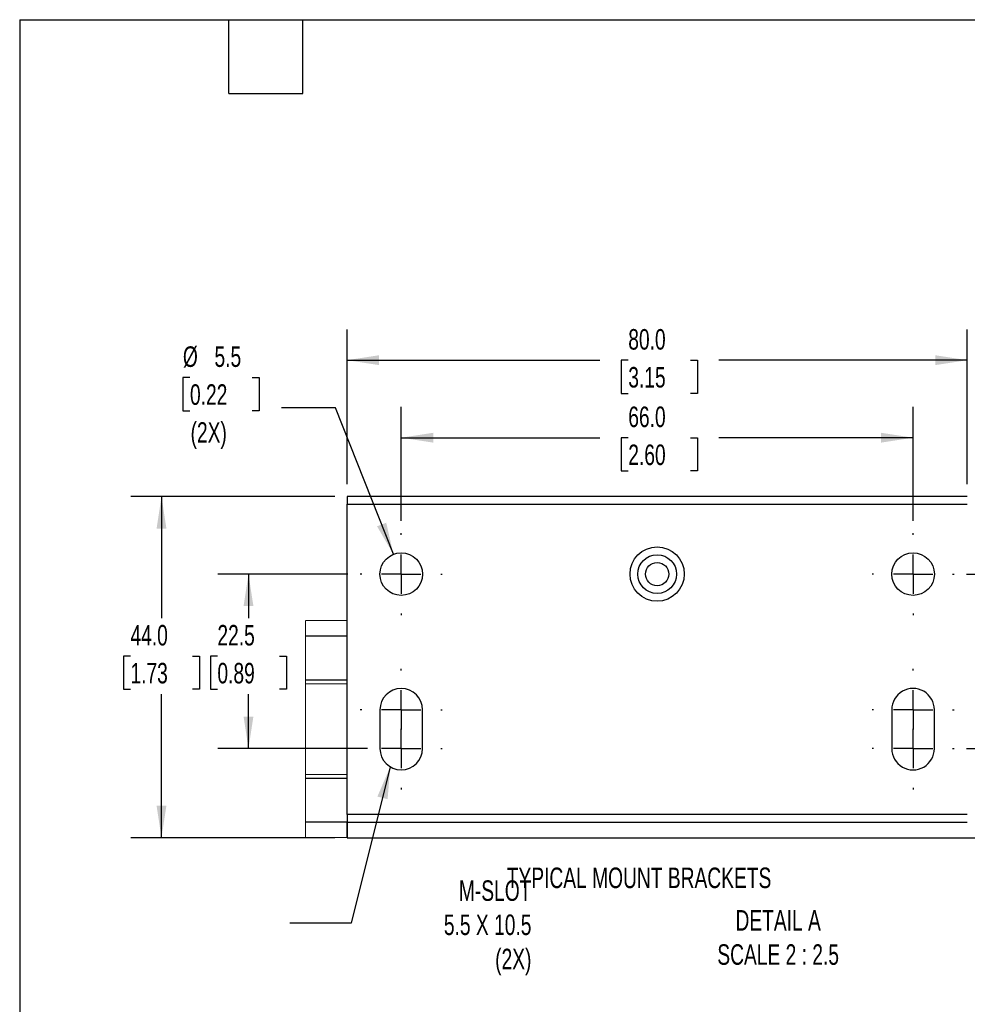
# Model space of a CAD drawing. Header units: millimetres. Extents: x 16 to 683, y 16 to 524.
# Tile 6 of 17: x 16 to 260, y 270 to 524. Entities that reach past the tile are written whole.
import ezdxf

# ---------------------------------------------------------------- set-up
doc = ezdxf.new("R2010")
doc.units = ezdxf.units.MM
doc.header["$LTSCALE"] = 2.5
doc.linetypes.add('CENTERX2', pattern=[20.32, 12.7, -2.54, 2.54, -2.54])
doc.layers.add('CENTER', color=40, linetype='CENTERX2')
doc.layers.add('DIMENSIONS', color=140, linetype='Continuous', lineweight=25)
doc.layers.add('TEXT', color=140, linetype='Continuous', lineweight=25)
doc.styles.add('SLDTEXTSTYLE0', font='TXT', dxfattribs={"width": 0.7})
doc.dimstyles.new('SLDDIMSTYLE2', dxfattribs={"dimtxt": 0.18, "dimasz": 8.255, "dimexe": 0, "dimexo": 0.0625, "dimgap": 0, "dimtad": 0, "dimtih": 1, "dimtoh": 1, "dimdec": 0, "dimrnd": 1e-09, "dimzin": 0, "dimdsep": 46, "dimtxsty": 'Standard', "dimsah": 1, "dimcen": 0.09, "dimadec": 0, "dimazin": 0, "dimtfac": 8.255, "dimtdec": 0, "dimtofl": 0, "dimtmove": 0, "dimatfit": 3, "dimfxl": 0, "dimfrac": 2, "dimtolj": 1, "dimtzin": 0, "dimarcsym": 0})
doc.dimstyles.new('SLDDIMSTYLE3', dxfattribs={"dimtxt": 5.39502, "dimasz": 8.255, "dimexe": 0, "dimexo": 0.0625, "dimgap": 1.348755, "dimtad": 0, "dimtih": 1, "dimtoh": 1, "dimlfac": 0.5, "dimrnd": 1e-09, "dimzin": 12, "dimdsep": 46, "dimtxsty": 'SLDTEXTSTYLE0', "dimsah": 1, "dimcen": 0.09, "dimadec": 0, "dimazin": 3, "dimtfac": 1, "dimtmove": 0, "dimatfit": 0, "dimfxl": 0, "dimfrac": 2, "dimtolj": 1, "dimtzin": 12, "dimarcsym": 0})
doc.dimstyles.new('SLDDIMSTYLE4', dxfattribs={"dimtxt": 5.39502, "dimasz": 8.255, "dimexe": 0, "dimexo": 0.0625, "dimgap": 1.348755, "dimtad": 0, "dimtih": 1, "dimtoh": 1, "dimlfac": 0.5, "dimrnd": 1e-09, "dimzin": 4, "dimdsep": 46, "dimtxsty": 'SLDTEXTSTYLE0', "dimsah": 1, "dimcen": 0.09, "dimadec": 0, "dimazin": 1, "dimtfac": 1, "dimtmove": 0, "dimatfit": 0, "dimfxl": 0, "dimfrac": 2, "dimtolj": 1, "dimtzin": 12, "dimarcsym": 0})
doc.dimstyles.new('SLDDIMSTYLE5', dxfattribs={"dimtxt": 5.39502, "dimasz": 8.255, "dimexe": 0, "dimexo": 0.0625, "dimgap": 1.348755, "dimtad": 0, "dimtih": 1, "dimtoh": 1, "dimlfac": 0.5, "dimrnd": 1e-09, "dimzin": 4, "dimdsep": 46, "dimtxsty": 'SLDTEXTSTYLE0', "dimsah": 1, "dimcen": 0.09, "dimadec": 0, "dimazin": 1, "dimtfac": 1, "dimtofl": 0, "dimtmove": 0, "dimatfit": 3, "dimfxl": 0, "dimfrac": 2, "dimtolj": 1, "dimtzin": 12, "dimarcsym": 0})
doc.dimstyles.new('SLDDIMSTYLE6', dxfattribs={"dimtxt": 5.39502, "dimasz": 8.255, "dimexe": 0, "dimexo": 0.0625, "dimgap": 1.348755, "dimtad": 0, "dimtih": 1, "dimtoh": 1, "dimlfac": 0.5, "dimrnd": 1e-09, "dimzin": 12, "dimdsep": 46, "dimtxsty": 'SLDTEXTSTYLE0', "dimsah": 1, "dimcen": 0.09, "dimadec": 0, "dimazin": 3, "dimtfac": 1, "dimtofl": 0, "dimtmove": 0, "dimatfit": 3, "dimfxl": 0, "dimfrac": 2, "dimtolj": 1, "dimtzin": 12, "dimarcsym": 0})
doc.dimstyles.new('SLDDIMSTYLE7', dxfattribs={"dimtxt": 5.39502, "dimasz": 8.255, "dimexe": 0, "dimexo": 0.0625, "dimgap": 1.348755, "dimtad": 0, "dimtih": 1, "dimtoh": 1, "dimlfac": 0.5, "dimrnd": 1e-09, "dimzin": 12, "dimdsep": 46, "dimtxsty": 'SLDTEXTSTYLE0', "dimsah": 1, "dimcen": 0, "dimadec": 0, "dimazin": 3, "dimtfac": 1, "dimtofl": 0, "dimtmove": 0, "dimatfit": 3, "dimfxl": 0, "dimfrac": 2, "dimtolj": 1, "dimtzin": 12, "dimarcsym": 0})

# ---------------------------------------------------------------- blocks, each defined once
blk = doc.blocks.new('_D_5')
at = {"layer": 'DIMENSIONS'}
for p, q in [((285.84, 335.85), (285.84, 351.73)), ((260.06, 335.85), (293.78, 335.85)), ((275.3, 316.85), (293.78, 316.85)), ((285.84, 296.05), (285.84, 316.85)), ((301.63, 301.1), (299.81, 301.1)), ((299.81, 301.1), (299.81, 292.52)), ((317.66, 301.1), (319.47, 301.1)), ((319.47, 301.1), (319.47, 292.52)), ((294.38, 296.05), (285.84, 296.05)), ((299.81, 292.52), (301.63, 292.52)), ((319.47, 292.52), (317.66, 292.52))]:
    blk.add_line(p, q, dxfattribs=at)
for points in [[(285.84, 335.85), (287.11, 344.11), (284.57, 344.11)], [(285.84, 316.85), (284.57, 308.6), (287.11, 308.6)]]:
    blk.add_solid(points, dxfattribs=at)
at = {"layer": 'DIMENSIONS', "char_height": 5.292, "attachment_point": 1, "style": 'SLDTEXTSTYLE0'}
for s, insert in [('9.5', (303.87, 309.13)), ('0.37', (301.63, 299.34)), ('TYP.', (301.89, 289.56))]:
    blk.add_mtext(s, dxfattribs=dict(at, insert=insert))
blk = doc.blocks.new('_D_6')
at = {"layer": 'DIMENSIONS'}
for p, q in [((299.92, 421.08), (298.11, 421.08)), ((298.11, 421.08), (298.11, 412.51)), ((315.95, 421.08), (317.76, 421.08)), ((317.76, 421.08), (317.76, 412.51)), ((292.67, 416.04), (285.84, 416.04)), ((285.84, 416.04), (285.84, 400.85)), ((298.11, 412.51), (299.92, 412.51)), ((317.76, 412.51), (315.95, 412.51)), ((263.48, 400.85), (293.78, 400.85)), ((260.06, 380.85), (293.78, 380.85)), ((285.84, 380.85), (285.84, 364.98))]:
    blk.add_line(p, q, dxfattribs=at)
for points in [[(285.84, 400.85), (287.11, 409.11), (284.57, 409.11)], [(285.84, 380.85), (284.57, 372.6), (287.11, 372.6)]]:
    blk.add_solid(points, dxfattribs=at)
at = {"layer": 'DIMENSIONS', "char_height": 5.292, "attachment_point": 1, "style": 'SLDTEXTSTYLE0'}
for s, insert in [('10.0', (299.92, 429.11)), ('0.39', (299.92, 419.33)), ('TYP.', (300.18, 409.55))]:
    blk.add_mtext(s, dxfattribs=dict(at, insert=insert))
blk = doc.blocks.new('_D_7')
at = {"layer": 'DIMENSIONS'}
for p, q in [((114.3, 394.61), (114.3, 423.97)), ((246.3, 394.61), (246.3, 423.97)), ((114.3, 416.04), (165.54, 416.04)), ((172.85, 416.04), (171.03, 416.04)), ((171.03, 416.04), (171.03, 407.46)), ((188.88, 416.04), (190.69, 416.04)), ((190.69, 416.04), (190.69, 407.46)), ((246.3, 416.04), (196.19, 416.04)), ((171.03, 407.46), (172.85, 407.46)), ((190.69, 407.46), (188.88, 407.46))]:
    blk.add_line(p, q, dxfattribs=at)
for points in [[(114.3, 416.04), (122.56, 414.77), (122.56, 417.31)], [(246.3, 416.04), (238.05, 417.31), (238.05, 414.77)]]:
    blk.add_solid(points, dxfattribs=at)
at = {"layer": 'DIMENSIONS', "char_height": 5.292, "attachment_point": 1, "style": 'SLDTEXTSTYLE0'}
for s, insert in [('66.0', (172.85, 424.07)), ('2.60', (172.85, 414.28))]:
    blk.add_mtext(s, dxfattribs=dict(at, insert=insert))
blk = doc.blocks.new('_D_8')
at = {"layer": 'DIMENSIONS'}
for p, q in [((100.3, 404.03), (100.3, 443.97)), ((260.3, 404.03), (260.3, 443.97)), ((100.3, 436.04), (165.54, 436.04)), ((172.85, 436.04), (171.03, 436.04)), ((171.03, 436.04), (171.03, 427.46)), ((188.88, 436.04), (190.69, 436.04)), ((190.69, 436.04), (190.69, 427.46)), ((260.3, 436.04), (196.19, 436.04)), ((171.03, 427.46), (172.85, 427.46)), ((190.69, 427.46), (188.88, 427.46))]:
    blk.add_line(p, q, dxfattribs=at)
for points in [[(100.3, 436.04), (108.56, 434.77), (108.56, 437.31)], [(260.3, 436.04), (252.05, 437.31), (252.05, 434.77)]]:
    blk.add_solid(points, dxfattribs=at)
at = {"layer": 'DIMENSIONS', "char_height": 5.292, "attachment_point": 1, "style": 'SLDTEXTSTYLE0'}
for s, insert in [('80.0', (172.85, 444.06)), ('3.15', (172.85, 434.28))]:
    blk.add_mtext(s, dxfattribs=dict(at, insert=insert))
blk = doc.blocks.new('_D_9')
at = {"layer": 'DIMENSIONS'}
for p, q in [((100.55, 380.85), (66.95, 380.85)), ((74.89, 380.85), (74.89, 369.48)), ((66.87, 359.7), (65.06, 359.7)), ((65.06, 359.7), (65.06, 351.13)), ((82.91, 359.7), (84.72, 359.7)), ((84.72, 359.7), (84.72, 351.13)), ((65.06, 351.13), (66.87, 351.13)), ((84.72, 351.13), (82.91, 351.13)), ((74.89, 335.85), (74.89, 349.92)), ((105.63, 335.85), (66.95, 335.85))]:
    blk.add_line(p, q, dxfattribs=at)
for points in [[(74.89, 380.85), (73.62, 372.6), (76.16, 372.6)], [(74.89, 335.85), (76.16, 344.11), (73.62, 344.11)]]:
    blk.add_solid(points, dxfattribs=at)
at = {"layer": 'DIMENSIONS', "char_height": 5.292, "attachment_point": 1, "style": 'SLDTEXTSTYLE0'}
for s, insert in [('22.5', (66.87, 367.73)), ('0.89', (66.87, 357.95))]:
    blk.add_mtext(s, dxfattribs=dict(at, insert=insert))
blk = doc.blocks.new('_D_10')
at = {"layer": 'DIMENSIONS'}
for p, q in [((97.13, 400.85), (44.52, 400.85)), ((52.45, 400.85), (52.45, 369.48)), ((44.44, 359.7), (42.63, 359.7)), ((42.63, 359.7), (42.63, 351.13)), ((60.47, 359.7), (62.28, 359.7)), ((62.28, 359.7), (62.28, 351.13)), ((42.63, 351.13), (44.44, 351.13)), ((62.28, 351.13), (60.47, 351.13)), ((52.45, 312.85), (52.45, 349.92)), ((97.13, 312.85), (44.52, 312.85))]:
    blk.add_line(p, q, dxfattribs=at)
for points in [[(52.45, 400.85), (51.18, 392.6), (53.72, 392.6)], [(52.45, 312.85), (53.72, 321.11), (51.18, 321.11)]]:
    blk.add_solid(points, dxfattribs=at)
at = {"layer": 'DIMENSIONS', "char_height": 5.292, "attachment_point": 1, "style": 'SLDTEXTSTYLE0'}
for s, insert in [('44.0', (44.44, 367.73)), ('1.73', (44.44, 357.95))]:
    blk.add_mtext(s, dxfattribs=dict(at, insert=insert))
blk = doc.blocks.new('_D_11')
at = {"layer": 'DIMENSIONS'}
for p, q in [((59.8, 431.57), (57.99, 431.57)), ((57.99, 431.57), (57.99, 423)), ((75.83, 431.57), (77.65, 431.57)), ((77.65, 431.57), (77.65, 423)), ((57.99, 423), (59.8, 423)), ((77.65, 423), (75.83, 423)), ((97.32, 423.74), (83.43, 423.74)), ((112.27, 385.97), (97.32, 423.74))]:
    blk.add_line(p, q, dxfattribs=at)
blk.add_solid([(112.27, 385.97), (110.42, 394.11), (108.05, 393.18)], dxfattribs=at)
at = {"layer": 'DIMENSIONS', "char_height": 5.292, "attachment_point": 1, "style": 'SLDTEXTSTYLE0'}
for s, insert in [('%%c', (57.97, 439.6)), ('5.5', (66.12, 439.6)), ('0.22', (59.8, 429.82)), ('(2X)', (59.95, 420.04))]:
    blk.add_mtext(s, dxfattribs=dict(at, insert=insert))
blk = doc.blocks.new('SW_CENTERMARKSYMBOL_0')
at = {"layer": 'CENTER', "color": 0}
for p, q in [((0, 10.16), (0, 10.58)), ((0, 0), (0, 5.08)), ((-10.16, 0), (-10.58, 0)), ((0, 0), (-5.08, 0)), ((0, 0), (0, -5.08)), ((0, 0), (5.08, 0)), ((10.16, 0), (10.58, 0)), ((0, -10.16), (0, -10.58))]:
    blk.add_line(p, q, dxfattribs=at)
blk = doc.blocks.new('SW_CENTERMARKSYMBOL_1')
at = {"layer": 'CENTER', "color": 0}
for p, q in [((0, 10.16), (0, 10.58)), ((0, 0), (0, 5.08)), ((-10.16, 0), (-10.58, 0)), ((0, 0), (-5.08, 0)), ((0, 0), (0, -5.08)), ((0, 0), (5.08, 0)), ((10.16, 0), (10.58, 0)), ((0, -10.16), (0, -10.58))]:
    blk.add_line(p, q, dxfattribs=at)
blk = doc.blocks.new('SW_CENTERMARKSYMBOL_2')
at = {"layer": 'CENTER', "color": 0}
for p, q in [((0, 10.16), (0, 10.58)), ((0, 0), (0, 5.08)), ((-10.16, 0), (-10.58, 0)), ((0, 0), (-5.08, 0)), ((0, 0), (0, -5.08)), ((0, 0), (5.08, 0)), ((10.16, 0), (10.58, 0)), ((0, -10.16), (0, -10.58))]:
    blk.add_line(p, q, dxfattribs=at)
blk = doc.blocks.new('SW_CENTERMARKSYMBOL_3')
at = {"layer": 'CENTER', "color": 0}
for p, q in [((0, 10.16), (0, 10.58)), ((0, 0), (0, 5.08)), ((-10.16, 0), (-10.58, 0)), ((0, 0), (-5.08, 0)), ((0, 0), (0, -5.08)), ((0, 0), (5.08, 0)), ((10.16, 0), (10.58, 0)), ((0, -10.16), (0, -10.58))]:
    blk.add_line(p, q, dxfattribs=at)
blk = doc.blocks.new('SW_CENTERMARKSYMBOL_4')
at = {"layer": 'CENTER', "color": 0}
for p, q in [((0, 10.16), (0, 10.58)), ((0, 0), (0, 5.08)), ((-10.16, 0), (-10.58, 0)), ((0, 0), (-5.08, 0)), ((0, 0), (0, -5.08)), ((0, 0), (5.08, 0)), ((10.16, 0), (10.58, 0)), ((0, -10.16), (0, -10.58))]:
    blk.add_line(p, q, dxfattribs=at)
blk = doc.blocks.new('SW_CENTERMARKSYMBOL_5')
at = {"layer": 'CENTER', "color": 0}
for p, q in [((0, 10.16), (0, 10.58)), ((0, 0), (0, 5.08)), ((-10.16, 0), (-10.58, 0)), ((0, 0), (-5.08, 0)), ((0, 0), (0, -5.08)), ((0, 0), (5.08, 0)), ((10.16, 0), (10.58, 0)), ((0, -10.16), (0, -10.58))]:
    blk.add_line(p, q, dxfattribs=at)

msp = doc.modelspace()

# ---------------------------------------------------------------- linework, layer by layer
for p, q in [((260.3, 400.854), (100.3, 400.854)), ((100.3, 400.854), (100.3, 398.854)), ((100.3, 398.854), (260.3, 398.854)), ((100.3, 318.854), (100.3, 398.854)), ((100.3, 368.854), (89.601, 368.761)), ((100.3, 364.854), (89.601, 364.854)), ((89.601, 353.554), (100.3, 353.554)), ((89.601, 352.647), (100.3, 352.554)), ((108.8, 345.854), (108.8, 335.854)), ((119.8, 335.854), (119.8, 345.854)), ((240.8, 345.854), (240.8, 335.854)), ((251.8, 335.854), (251.8, 345.854)), ((100.3, 329.155), (89.601, 329.062)), ((100.3, 328.155), (89.601, 328.155)), ((100.3, 318.854), (100.3, 316.854)), ((260.3, 318.854), (100.3, 318.854)), ((100.3, 316.854), (89.601, 316.854)), ((100.3, 312.854), (100.3, 316.854)), ((100.3, 316.854), (100.3, 312.854)), ((100.3, 316.854), (260.3, 316.854)), ((100.3, 312.854), (89.601, 312.948)), ((100.3, 312.854), (272.123, 312.854))]:
    msp.add_line(p, q)
at = {"color": 7, "linetype": 'Continuous', "lineweight": 18}
msp.add_line((89.601, 368.761), (89.601, 312.948), dxfattribs=at)
for centre, radius in [((114.3, 380.854), 5.5), ((180.3, 380.854), 7), ((246.3, 380.854), 5.5), ((180.3, 380.854), 5), ((180.3, 380.854), 3)]:
    msp.add_circle(centre, radius)
for centre, start, end in [((114.3, 345.854), 0.00016, 179.99984), ((246.3, 345.854), 359.99984, 180.00016), ((114.3, 335.854), 180.00023, 359.99977), ((246.3, 335.854), 179.99992, 0.00008)]:
    msp.add_arc(centre, 5.5, start, end)
at = {"layer": 'TEXT'}
for p, q in [((15.875, 523.875), (682.625, 523.875)), ((15.875, 523.875), (15.875, 15.875)), ((69.85, 504.825), (69.85, 523.875)), ((88.9, 504.825), (88.9, 523.875)), ((69.85, 504.825), (88.9, 504.825))]:
    msp.add_line(p, q, dxfattribs=at)

# ---------------------------------------------------------------- block references
at = {"layer": 'CENTER'}
for name, p in [('SW_CENTERMARKSYMBOL_3', (114.3, 380.854)), ('SW_CENTERMARKSYMBOL_0', (246.3, 380.854)), ('SW_CENTERMARKSYMBOL_4', (114.3, 345.854)), ('SW_CENTERMARKSYMBOL_1', (246.3, 345.854)), ('SW_CENTERMARKSYMBOL_5', (114.3, 335.854)), ('SW_CENTERMARKSYMBOL_2', (246.3, 335.854))]:
    msp.add_blockref(name, p, dxfattribs=at)

# ---------------------------------------------------------------- texts
at = {"layer": 'DIMENSIONS', "char_height": 5.29167, "style": 'SLDTEXTSTYLE0'}
for s, insert, attachment_point in [('TYPICAL MOUNT BRACKETS', (141.503, 305.149), 1), ('M-SLOT^J5.5 X 10.5^J(2X)', (147.873, 301.852), 3), ('DETAIL A^JSCALE 2 : 2.5', (211.511, 294.182), 2)]:
    msp.add_mtext(s, dxfattribs=dict(at, insert=insert, attachment_point=attachment_point))

# ---------------------------------------------------------------- dimensions: what is measured, and where the dimension line sits
at = {"layer": 'DIMENSIONS'}
for base, p1, p2, picture, middle in [((260.3, 436.035), (100.3, 400.854), (260.3, 400.854), '_D_8', (180.862, 436.035)), ((114.3, 416.037), (246.3, 391.434), (114.3, 391.434), '_D_7', (180.862, 416.037))]:
    dim = msp.add_linear_dim(base=base, p1=p1, p2=p2, dimstyle='SLDDIMSTYLE5', dxfattribs=at)
    dim.commit()
    dim.dimension.update_dxf_attribs({"geometry": picture, "text_midpoint": middle, "dimtype": 160})
dim = msp.add_diameter_dim_2p(p1=(116.325, 375.741), p2=(112.275, 385.968), text='<>\\P(2X)', dimstyle='SLDDIMSTYLE7', dxfattribs=at)
dim.commit()
dim.dimension.update_dxf_attribs({"geometry": '_D_11', "text_midpoint": (67.818, 426.524), "dimtype": 163})
for base, p1, p2, dimstyle, picture, middle in [((285.843, 400.854), (256.88, 380.854), (260.3, 400.854), 'SLDDIMSTYLE4', '_D_6', (285.843, 416.037)), ((285.843, 316.854), (256.88, 335.854), (272.123, 316.854), 'SLDDIMSTYLE3', '_D_5', (285.843, 296.051))]:
    dim = msp.add_linear_dim(base=base, p1=p1, p2=p2, angle=90, text='<>\\PTYP.', dimstyle=dimstyle, dxfattribs=at)
    dim.commit()
    dim.dimension.update_dxf_attribs({"geometry": picture, "text_midpoint": middle, "dimtype": 160})
for base, p1, p2, dimstyle, picture, middle in [((52.454, 312.854), (100.3, 400.854), (100.3, 312.854), 'SLDDIMSTYLE5', '_D_10', (52.454, 359.702)), ((74.891, 335.854), (103.72, 380.854), (108.8, 335.854), 'SLDDIMSTYLE6', '_D_9', (74.891, 359.702))]:
    dim = msp.add_linear_dim(base=base, p1=p1, p2=p2, angle=90, dimstyle=dimstyle, dxfattribs=at)
    dim.commit()
    dim.dimension.update_dxf_attribs({"geometry": picture, "text_midpoint": middle, "dimtype": 160})

# ---------------------------------------------------------------- leaders
msp.add_leader([(111.458, 331.146), (101.389, 290.79), (85.514, 290.79)], dimstyle='SLDDIMSTYLE2', dxfattribs=at)

doc.saveas('drawing.dxf')
